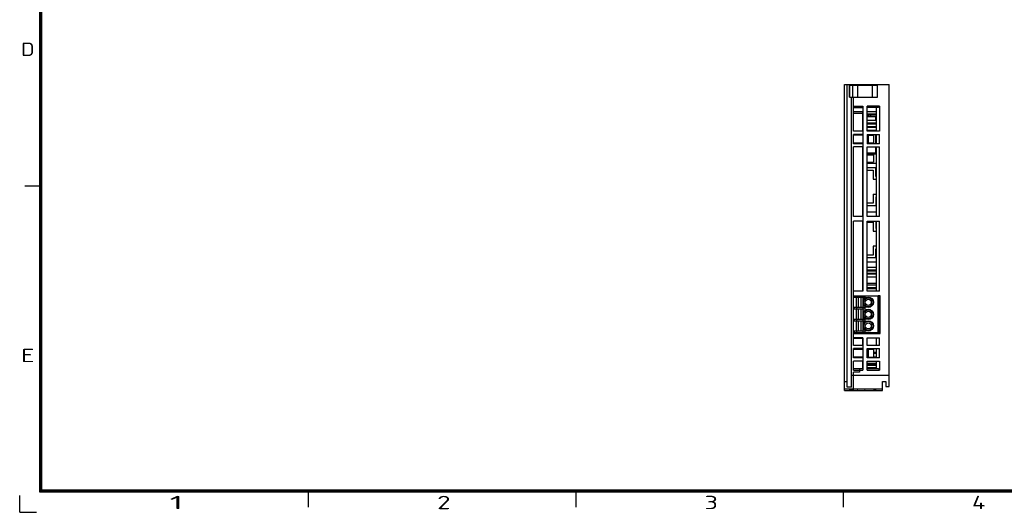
# Model space of a CAD drawing. Extents: x 23 to 2175, y 26 to 490.
# Tile 1 of 55: x 23 to 345, y 27 to 188. Entities that reach past the tile are written whole.
import ezdxf
from ezdxf.enums import TextEntityAlignment as Align

# ---------------------------------------------------------------- set-up
doc = ezdxf.new("R2010")
doc.units = 0
doc.header["$LTSCALE"] = 23.1
doc.header["$MEASUREMENT"] = 0
doc.layers.get('0').update_dxf_attribs({"linetype": 'CONTINUOUS', "lineweight": 25})
doc.layers.add('outline', color=7, linetype='CONTINUOUS', lineweight=25)
doc.styles.get("Standard").update_dxf_attribs({"font": 'isocp3.shx', "bigfont": 'gbcbig.shx'})

# ---------------------------------------------------------------- blocks, each defined once
blk = doc.blocks.new('A3')
at = {"color": 7}
for p, q in [((4.24, 4.24), (4.24, 295.1)), ((4.47, 4.47), (4.47, 294.88)), ((4.69, 4.69), (4.69, 294.65)), ((4.47, 68.88), (1.08, 68.88)), ((422.79, 4.24), (4.24, 4.24)), ((422.57, 4.47), (4.47, 4.47)), ((422.34, 4.69), (4.69, 4.69)), ((60.97, 4.47), (60.97, 1.08)), ((117.47, 4.47), (117.47, 1.08)), ((173.97, 4.47), (173.97, 1.08))]:
    blk.add_line(p, q, dxfattribs=at)
at = {"layer": 'outline'}
for q in [(0, 3.54), (3.54, 0)]:
    blk.add_line((0, 0), q, dxfattribs=at)
at = {"color": 7}
for s, width, p, p2 in [('D', 1.414518, (0.3, 96.34), (3.13, 96.34)), ('E', 1.818182, (0.3, 31.7), (3.13, 31.7)), ('1', 2.857143, (31.69, 0.66), (34.52, 0.66)), ('2', 1.639186, (88.19, 0.66), (91.02, 0.66)), ('3', 1.690842, (144.69, 0.66), (147.52, 0.66)), ('4', 1.538462, (201.19, 0.66), (204.02, 0.66))]:
    blk.add_text(s, height=2.82, dxfattribs=dict(at, width=width)).set_placement(p, p2, align=Align.FIT)
at = {"layer": 'outline'}
for tag, p in [('XXXE', (314.78, 30.61)), ('XXXC', (347.81, 30.61)), ('XXXA', (398.56, 30.61)), ('XXXG', (272.29, 23.61)), ('XXXK', (288.54, 22.59)), ('XXXF', (314.78, 23.61)), ('XXXD', (347.81, 23.61)), ('XXXB', (398.56, 23.61)), ('XXXM', (275.67, 6.73))]:
    blk.add_attdef(tag, text='', height=2.5, dxfattribs=at).set_placement(p, align=Align.CENTER)
blk.add_attdef('XXXJ', text='', height=2.5, dxfattribs=at).set_placement((277.85, 17.63), align=Align.MIDDLE_RIGHT)

msp = doc.modelspace()

# ---------------------------------------------------------------- linework, layer by layer
at = {"color": 7, "linetype": 'Continuous'}
for p, q in [((292.72, 66.38), (292.72, 166.38)), ((292.72, 166.38), (307.42, 166.38)), ((293.62, 67.48), (293.62, 166.38)), ((294.42, 162.28), (294.42, 166.38)), ((294.42, 164.88), (294.52, 164.88)), ((294.42, 164.38), (294.52, 164.38)), ((294.52, 162.28), (294.52, 166.08)), ((303.42, 166.08), (294.52, 166.08)), ((295.52, 162.18), (295.52, 166.08)), ((295.92, 166.38), (295.92, 166.08)), ((297.02, 166.08), (297.02, 162.18)), ((297.37, 166.38), (297.37, 166.08)), ((300.57, 166.38), (300.57, 166.08)), ((301.92, 162.18), (301.92, 166.08)), ((302.02, 166.08), (302.02, 166.38)), ((303.42, 166.08), (303.42, 162.18)), ((303.52, 164.88), (303.42, 164.88)), ((303.52, 164.38), (303.42, 164.38)), ((303.52, 162.28), (303.52, 166.38)), ((307.42, 67.68), (307.42, 166.38)), ((294.42, 162.28), (295.52, 162.28)), ((295.02, 67.48), (295.02, 162.28)), ((295.52, 162.18), (303.42, 162.18)), ((295.72, 151.08), (295.72, 162.18)), ((303.42, 162.28), (303.52, 162.28)), ((295.72, 159.33), (298.72, 159.33)), ((295.72, 158.83), (298.72, 158.83)), ((298.72, 159.33), (298.72, 98.83)), ((300.22, 151.08), (300.22, 159.33)), ((304.22, 159.33), (300.22, 159.33)), ((303.72, 158.83), (300.22, 158.83)), ((303.22, 151.08), (303.22, 158.83)), ((304.22, 159.33), (303.72, 158.83)), ((304.22, 159.33), (304.22, 151.08)), ((298.72, 157.38), (295.72, 157.38)), ((298.67, 156.88), (295.72, 156.88)), ((298.67, 157.38), (298.67, 151.08)), ((298.72, 156.68), (298.67, 156.68)), ((298.72, 156.58), (298.67, 156.58)), ((298.72, 155.88), (298.67, 155.88)), ((298.67, 154.69), (298.72, 154.69)), ((303.22, 157.38), (300.22, 157.38)), ((303.22, 156.68), (300.22, 156.68)), ((301.02, 156.58), (300.22, 156.58)), ((300.22, 155.88), (303.22, 155.88)), ((300.22, 154.69), (303.22, 154.69)), ((300.52, 156.58), (300.52, 156.08)), ((300.52, 156.08), (303.22, 156.08)), ((301.02, 156.68), (301.02, 156.48)), ((301.02, 156.48), (301.32, 156.48)), ((301.32, 156.48), (301.51, 156.68)), ((303.22, 156.58), (301.42, 156.58)), ((303.02, 154.69), (303.02, 155.88)), ((298.67, 153.84), (298.72, 153.84)), ((298.67, 153.49), (298.72, 153.49)), ((298.67, 152.69), (298.72, 152.69)), ((298.72, 152.34), (298.67, 152.34)), ((298.67, 151.49), (298.72, 151.49)), ((300.22, 153.84), (303.22, 153.84)), ((300.22, 153.49), (303.22, 153.49)), ((300.22, 152.69), (303.22, 152.69)), ((303.22, 152.34), (300.22, 152.34)), ((300.22, 151.49), (303.22, 151.49)), ((303.02, 151.08), (303.02, 151.49)), ((298.72, 151.08), (295.72, 151.08)), ((295.72, 146.98), (295.72, 150.08)), ((298.72, 150.08), (295.72, 150.08)), ((298.72, 149.78), (295.72, 149.78)), ((296.72, 150.08), (296.72, 149.78)), ((296.82, 150.08), (296.82, 149.78)), ((304.22, 151.08), (300.22, 151.08)), ((300.22, 150.08), (300.22, 146.98)), ((300.22, 150.08), (304.22, 150.08)), ((300.22, 149.78), (302.22, 149.78)), ((300.52, 149.78), (300.52, 147.28)), ((302.22, 149.78), (302.22, 147.28)), ((303.02, 146.98), (303.02, 150.08)), ((303.22, 146.98), (303.22, 150.08)), ((304.22, 146.98), (304.22, 150.08)), ((295.72, 147.28), (298.72, 147.28)), ((298.72, 146.98), (295.72, 146.98)), ((295.72, 123.23), (295.72, 145.98)), ((298.72, 145.98), (295.72, 145.98)), ((296.72, 147.28), (296.72, 146.98)), ((296.82, 147.28), (296.82, 146.98)), ((298.67, 145.98), (298.67, 123.23)), ((300.22, 147.28), (302.22, 147.28)), ((304.22, 146.98), (300.22, 146.98)), ((300.22, 123.23), (300.22, 145.98)), ((300.22, 145.98), (304.22, 145.98)), ((303.02, 143.88), (303.02, 145.98)), ((303.22, 123.23), (303.22, 145.98)), ((304.22, 123.23), (304.22, 145.98)), ((298.72, 143.88), (298.67, 143.88)), ((298.72, 143.73), (298.67, 143.73)), ((298.67, 143.43), (298.72, 143.43)), ((303.22, 143.88), (300.22, 143.88)), ((300.22, 143.73), (303.22, 143.73)), ((300.22, 143.43), (302.22, 143.43)), ((302.22, 143.43), (302.22, 140.93)), ((298.67, 140.93), (298.72, 140.93)), ((298.72, 140.63), (298.67, 140.63)), ((300.22, 140.93), (302.22, 140.93)), ((300.22, 140.63), (303.22, 140.63)), ((302.97, 139.13), (300.22, 139.13)), ((302.97, 136.28), (302.97, 139.13)), ((300.22, 138.33), (302.17, 138.33)), ((302.17, 138.33), (302.17, 135.48)), ((302.17, 135.48), (303.22, 135.48)), ((303.22, 136.28), (302.97, 136.28)), ((302.17, 130.48), (302.17, 127.63)), ((302.17, 130.48), (303.22, 130.48)), ((302.97, 129.68), (302.97, 126.83)), ((303.22, 129.68), (302.97, 129.68)), ((302.17, 127.63), (300.22, 127.63)), ((300.22, 126.83), (302.97, 126.83)), ((298.72, 123.23), (295.72, 123.23)), ((298.67, 124.78), (298.72, 124.78)), ((300.22, 124.78), (303.22, 124.78)), ((304.22, 123.23), (300.22, 123.23)), ((295.72, 97.33), (295.72, 121.73)), ((298.72, 121.73), (295.72, 121.73)), ((298.67, 121.73), (298.67, 98.93)), ((300.22, 98.83), (300.22, 121.73)), ((300.22, 121.73), (304.22, 121.73)), ((300.22, 121.33), (302.17, 121.33)), ((302.17, 121.33), (302.17, 118.48)), ((302.97, 121.73), (302.97, 119.28)), ((302.97, 119.28), (303.22, 119.28)), ((303.22, 98.83), (303.22, 121.73)), ((304.22, 98.83), (304.22, 121.73)), ((302.17, 118.48), (303.22, 118.48)), ((303.22, 113.48), (302.17, 113.48)), ((302.17, 113.48), (302.17, 110.63)), ((302.17, 110.63), (300.22, 110.63)), ((300.22, 109.83), (302.97, 109.83)), ((303.22, 112.68), (302.97, 112.68)), ((302.97, 109.83), (302.97, 112.68)), ((298.72, 108.33), (298.67, 108.33)), ((298.67, 106.69), (298.72, 106.69)), ((303.22, 108.33), (300.22, 108.33)), ((300.22, 106.69), (303.22, 106.69)), ((298.67, 105.84), (298.72, 105.84)), ((298.67, 105.49), (298.72, 105.49)), ((298.67, 104.69), (298.72, 104.69)), ((298.72, 104.34), (298.67, 104.34)), ((298.67, 103.49), (298.72, 103.49)), ((300.22, 105.84), (303.22, 105.84)), ((300.22, 105.49), (303.22, 105.49)), ((300.22, 104.69), (303.22, 104.69)), ((303.22, 104.34), (300.22, 104.34)), ((300.22, 103.49), (303.22, 103.49)), ((298.72, 101.43), (298.67, 101.43)), ((298.67, 100.88), (298.72, 100.88)), ((298.67, 100.03), (298.72, 100.03)), ((300.22, 101.43), (303.22, 101.43)), ((300.22, 100.88), (303.22, 100.88)), ((300.22, 100.03), (303.22, 100.03)), ((295.62, 97.33), (303.72, 97.33)), ((295.62, 97.33), (295.62, 85.33)), ((295.72, 98.93), (298.67, 98.93)), ((298.72, 98.83), (295.72, 98.83)), ((295.96, 96.81), (295.96, 97.33)), ((295.96, 96.81), (299.48, 96.81)), ((296.63, 97.33), (296.63, 96.81)), ((296.72, 98.83), (296.72, 98.93)), ((296.72, 98.88), (298.72, 98.88)), ((296.72, 93.56), (296.72, 96.81)), ((297.22, 96.81), (297.22, 93.56)), ((298.22, 93.56), (298.22, 96.81)), ((298.67, 99.68), (298.72, 99.68)), ((298.72, 96.81), (298.72, 93.56)), ((298.81, 97.33), (298.81, 96.81)), ((299.48, 96.81), (299.48, 97.33)), ((300.22, 99.68), (303.22, 99.68)), ((300.22, 98.88), (303.22, 98.88)), ((304.22, 98.83), (300.22, 98.83)), ((304.46, 97.33), (303.72, 97.33)), ((303.72, 85.33), (303.72, 97.33)), ((304.02, 97.28), (303.72, 97.28)), ((303.96, 96.83), (303.72, 96.83)), ((303.96, 96.83), (303.96, 85.53)), ((304.02, 97.33), (304.02, 91.93)), ((304.46, 85.03), (304.46, 97.33)), ((295.96, 93.56), (299.48, 93.56)), ((295.96, 93.04), (295.96, 93.56)), ((296.63, 93.56), (296.63, 93.04)), ((298.81, 93.56), (298.81, 93.04)), ((299.48, 93.04), (299.48, 93.56)), ((304.02, 95.78), (303.96, 95.78)), ((303.96, 94.41), (304.02, 94.41)), ((303.96, 94.32), (304.02, 94.32)), ((295.96, 93.04), (299.48, 93.04)), ((296.72, 89.62), (296.72, 93.04)), ((297.22, 93.04), (297.22, 89.62)), ((298.22, 89.62), (298.22, 93.04)), ((298.72, 93.04), (298.72, 89.62)), ((303.96, 91.93), (304.46, 91.93)), ((304.46, 90.43), (303.96, 90.43)), ((304.02, 90.43), (304.02, 85.03)), ((295.96, 89.62), (299.48, 89.62)), ((295.96, 89.1), (295.96, 89.62)), ((295.96, 89.1), (299.48, 89.1)), ((296.63, 89.62), (296.63, 89.1)), ((296.72, 85.85), (296.72, 89.1)), ((297.22, 89.1), (297.22, 85.85)), ((298.22, 85.85), (298.22, 89.1)), ((298.72, 89.1), (298.72, 85.85)), ((298.81, 89.62), (298.81, 89.1)), ((299.48, 89.1), (299.48, 89.62)), ((295.62, 85.33), (303.72, 85.33)), ((295.72, 81.08), (295.72, 85.33)), ((295.72, 85.03), (304.46, 85.03)), ((295.96, 85.85), (299.48, 85.85)), ((295.96, 85.85), (295.96, 85.33)), ((296.63, 85.85), (296.63, 85.33)), ((296.72, 85.03), (296.72, 85.33)), ((298.72, 85.03), (298.72, 85.33)), ((298.81, 85.85), (298.81, 85.33)), ((299.48, 85.33), (299.48, 85.85)), ((300.22, 85.33), (300.22, 85.03)), ((303.96, 85.53), (303.72, 85.53)), ((298.72, 83.53), (295.72, 83.53)), ((295.72, 83.48), (298.67, 83.48)), ((298.72, 81.08), (295.72, 81.08)), ((296.72, 83.48), (296.72, 83.53)), ((298.67, 83.48), (298.67, 81.08)), ((298.72, 83.53), (298.72, 73.03)), ((300.22, 83.53), (304.22, 83.53)), ((300.22, 81.08), (300.22, 83.53)), ((304.22, 81.08), (300.22, 81.08)), ((303.22, 81.08), (303.22, 83.53)), ((304.22, 81.08), (304.22, 83.53)), ((298.72, 80.08), (295.72, 80.08)), ((295.72, 76.98), (295.72, 80.08)), ((298.72, 79.78), (295.72, 79.78)), ((296.72, 80.08), (296.72, 79.78)), ((300.22, 80.08), (304.22, 80.08)), ((300.22, 76.98), (300.22, 80.08)), ((302.22, 79.78), (300.22, 79.78)), ((300.52, 79.78), (300.52, 77.28)), ((302.22, 79.78), (302.22, 77.28)), ((302.22, 78.94), (303.22, 78.94)), ((303.22, 78.47), (302.22, 78.47)), ((302.22, 77.41), (303.22, 77.41)), ((303.22, 76.98), (303.22, 80.08)), ((304.22, 76.98), (304.22, 80.08)), ((298.72, 77.28), (295.72, 77.28)), ((298.72, 76.98), (295.72, 76.98)), ((298.72, 75.98), (295.72, 75.98)), ((295.72, 73.03), (295.72, 75.98)), ((296.72, 77.28), (296.72, 76.98)), ((298.67, 75.98), (298.67, 73.53)), ((298.72, 75.78), (298.67, 75.78)), ((298.67, 75.14), (298.72, 75.14)), ((298.72, 75.1), (298.67, 75.1)), ((298.67, 75.08), (298.72, 75.08)), ((298.67, 74.69), (298.72, 74.69)), ((300.22, 77.28), (302.22, 77.28)), ((304.22, 76.98), (300.22, 76.98)), ((300.22, 75.98), (304.22, 75.98)), ((300.22, 73.03), (300.22, 75.98)), ((303.22, 75.78), (300.22, 75.78)), ((300.22, 75.14), (303.22, 75.14)), ((301.87, 75.1), (300.22, 75.1)), ((300.22, 75.08), (303.22, 75.08)), ((300.22, 74.69), (303.22, 74.69)), ((303.22, 73.53), (303.22, 75.98)), ((304.22, 75.98), (304.22, 73.03)), ((295.02, 71.38), (307.42, 71.38)), ((295.72, 73.53), (298.72, 73.53)), ((295.72, 73.03), (298.72, 73.03)), ((297.72, 72.33), (295.72, 72.33)), ((295.72, 66.38), (295.72, 72.33)), ((297.72, 73.53), (297.72, 72.33)), ((298.67, 73.84), (298.72, 73.84)), ((300.22, 73.84), (303.22, 73.84)), ((300.22, 73.53), (303.72, 73.53)), ((300.22, 73.03), (304.22, 73.03)), ((303.72, 73.53), (304.22, 73.03)), ((293.62, 69.23), (292.72, 69.23)), ((305.22, 69.33), (306.32, 69.33)), ((305.22, 66.38), (305.22, 69.33)), ((306.32, 69.33), (306.32, 67.68)), ((306.32, 67.68), (307.42, 67.68)), ((292.72, 66.88), (305.22, 66.88)), ((292.72, 66.38), (305.22, 66.38)), ((293.14, 66.38), (293.14, 66.33)), ((293.14, 66.33), (294.3, 66.33)), ((293.16, 66.38), (293.16, 66.33)), ((293.17, 66.38), (293.17, 66.33)), ((293.19, 66.38), (293.19, 66.33)), ((293.21, 66.38), (293.21, 66.33)), ((293.22, 66.38), (293.22, 66.33)), ((293.58, 66.38), (293.58, 66.33)), ((293.61, 66.38), (293.61, 66.33)), ((295.02, 67.48), (293.62, 67.48)), ((293.63, 66.38), (293.63, 66.33)), ((293.66, 66.38), (293.66, 66.33)), ((293.69, 66.38), (293.69, 66.33)), ((293.71, 66.38), (293.71, 66.33)), ((293.74, 66.38), (293.74, 66.33)), ((293.76, 66.38), (293.76, 66.33)), ((293.79, 66.38), (293.79, 66.33)), ((293.81, 66.38), (293.81, 66.33)), ((293.83, 66.38), (293.83, 66.33)), ((293.85, 66.38), (293.85, 66.33)), ((293.87, 66.38), (293.87, 66.33)), ((293.89, 66.38), (293.89, 66.33)), ((293.91, 66.38), (293.91, 66.33)), ((293.92, 66.38), (293.92, 66.33)), ((293.94, 66.38), (293.94, 66.33)), ((293.96, 66.38), (293.96, 66.33)), ((293.97, 66.38), (293.97, 66.33)), ((293.98, 66.38), (293.98, 66.33)), ((294, 66.38), (294, 66.33)), ((294.01, 66.38), (294.01, 66.33)), ((294.02, 66.38), (294.02, 66.33)), ((294.03, 66.38), (294.03, 66.33)), ((294.04, 66.38), (294.04, 66.33)), ((294.05, 66.38), (294.05, 66.33)), ((294.05, 66.38), (294.05, 66.33)), ((294.06, 66.38), (294.06, 66.33)), ((294.06, 66.38), (294.06, 66.33)), ((294.07, 66.38), (294.07, 66.33)), ((294.07, 66.38), (294.07, 66.33)), ((294.07, 66.38), (294.07, 66.33)), ((294.08, 66.38), (294.08, 66.33)), ((294.08, 66.38), (294.08, 66.33)), ((294.1, 66.38), (294.1, 66.33)), ((294.12, 66.38), (294.12, 66.33)), ((294.13, 66.38), (294.13, 66.33)), ((294.15, 66.38), (294.15, 66.33)), ((294.16, 66.38), (294.16, 66.33)), ((294.18, 66.38), (294.18, 66.33)), ((294.19, 66.38), (294.19, 66.33)), ((294.21, 66.38), (294.21, 66.33)), ((294.22, 66.38), (294.22, 66.33)), ((294.23, 66.38), (294.23, 66.33)), ((294.24, 66.38), (294.24, 66.33)), ((294.25, 66.38), (294.25, 66.33)), ((294.26, 66.38), (294.26, 66.33)), ((294.26, 66.38), (294.26, 66.33)), ((294.27, 66.38), (294.27, 66.33)), ((294.27, 66.38), (294.27, 66.33)), ((294.28, 66.38), (294.28, 66.33)), ((294.28, 66.38), (294.28, 66.33)), ((294.29, 66.38), (294.29, 66.33)), ((294.29, 66.38), (294.29, 66.33)), ((294.29, 66.38), (294.29, 66.33)), ((294.3, 66.38), (294.3, 66.33)), ((295.62, 66.35), (294.32, 66.35)), ((295.64, 66.38), (295.64, 66.33)), ((295.64, 66.33), (296.89, 66.33)), ((295.66, 66.38), (295.66, 66.33)), ((295.67, 66.38), (295.67, 66.33)), ((295.69, 66.38), (295.69, 66.33)), ((295.71, 66.38), (295.71, 66.33)), ((295.72, 66.38), (295.72, 66.33)), ((295.73, 66.38), (295.73, 66.33)), ((295.73, 66.38), (295.73, 66.33)), ((295.73, 66.38), (295.73, 66.33)), ((295.73, 66.38), (295.73, 66.33)), ((295.74, 66.38), (295.74, 66.33)), ((295.74, 66.38), (295.74, 66.33)), ((295.74, 66.38), (295.74, 66.33)), ((295.75, 66.38), (295.75, 66.33)), ((295.75, 66.38), (295.75, 66.33)), ((295.76, 66.38), (295.76, 66.33)), ((295.76, 66.38), (295.76, 66.33)), ((295.77, 66.38), (295.77, 66.33)), ((295.77, 66.38), (295.77, 66.33)), ((295.78, 66.38), (295.78, 66.33)), ((295.79, 66.38), (295.79, 66.33)), ((295.8, 66.38), (295.8, 66.33)), ((295.81, 66.38), (295.81, 66.33)), ((295.82, 66.38), (295.82, 66.33)), ((295.83, 66.38), (295.83, 66.33)), ((295.84, 66.38), (295.84, 66.33)), ((295.85, 66.38), (295.85, 66.33)), ((295.86, 66.38), (295.86, 66.33)), ((295.87, 66.38), (295.87, 66.33)), ((295.88, 66.38), (295.88, 66.33)), ((295.89, 66.38), (295.89, 66.33)), ((295.91, 66.38), (295.91, 66.33)), ((295.92, 66.38), (295.92, 66.33)), ((295.94, 66.38), (295.94, 66.33)), ((295.95, 66.38), (295.95, 66.33)), ((295.97, 66.38), (295.97, 66.33)), ((295.98, 66.38), (295.98, 66.33)), ((296, 66.38), (296, 66.33)), ((296.01, 66.38), (296.01, 66.33)), ((296.03, 66.38), (296.03, 66.33)), ((296.05, 66.38), (296.05, 66.33)), ((296.07, 66.38), (296.07, 66.33)), ((296.09, 66.38), (296.09, 66.33)), ((296.11, 66.38), (296.11, 66.33)), ((296.13, 66.38), (296.13, 66.33)), ((296.15, 66.38), (296.15, 66.33)), ((296.17, 66.38), (296.17, 66.33)), ((296.19, 66.38), (296.19, 66.33)), ((296.21, 66.38), (296.21, 66.33)), ((296.23, 66.38), (296.23, 66.33)), ((296.26, 66.38), (296.26, 66.33)), ((296.28, 66.38), (296.28, 66.33)), ((296.3, 66.38), (296.3, 66.33)), ((296.31, 66.38), (296.31, 66.33)), ((296.33, 66.38), (296.33, 66.33)), ((296.35, 66.38), (296.35, 66.33)), ((296.38, 66.38), (296.38, 66.33)), ((296.4, 66.38), (296.4, 66.33)), ((296.42, 66.38), (296.42, 66.33)), ((296.44, 66.38), (296.44, 66.33)), ((296.46, 66.38), (296.46, 66.33)), ((296.48, 66.38), (296.48, 66.33)), ((296.5, 66.38), (296.5, 66.33)), ((296.52, 66.38), (296.52, 66.33)), ((296.54, 66.38), (296.54, 66.33)), ((296.56, 66.38), (296.56, 66.33)), ((296.58, 66.38), (296.58, 66.33)), ((296.6, 66.38), (296.6, 66.33)), ((296.61, 66.38), (296.61, 66.33)), ((296.63, 66.38), (296.63, 66.33)), ((296.65, 66.38), (296.65, 66.33)), ((296.66, 66.38), (296.66, 66.33)), ((296.68, 66.38), (296.68, 66.33)), ((296.69, 66.38), (296.69, 66.33)), ((296.7, 66.38), (296.7, 66.33)), ((296.72, 66.38), (296.72, 66.33)), ((296.73, 66.38), (296.73, 66.33)), ((296.74, 66.38), (296.74, 66.33)), ((296.75, 66.38), (296.75, 66.33)), ((296.77, 66.38), (296.77, 66.33)), ((296.78, 66.38), (296.78, 66.33)), ((296.79, 66.38), (296.79, 66.33)), ((296.8, 66.38), (296.8, 66.33)), ((296.81, 66.38), (296.81, 66.33)), ((296.81, 66.38), (296.81, 66.33)), ((296.82, 66.38), (296.82, 66.33)), ((296.83, 66.38), (296.83, 66.33)), ((296.84, 66.38), (296.84, 66.33)), ((296.84, 66.38), (296.84, 66.33)), ((296.85, 66.38), (296.85, 66.33)), ((296.86, 66.38), (296.86, 66.33)), ((296.86, 66.38), (296.86, 66.33)), ((296.87, 66.38), (296.87, 66.33)), ((296.87, 66.38), (296.87, 66.33)), ((296.87, 66.38), (296.87, 66.33)), ((296.88, 66.38), (296.88, 66.33)), ((296.88, 66.38), (296.88, 66.33)), ((296.88, 66.38), (296.88, 66.33)), ((296.88, 66.38), (296.88, 66.33)), ((296.89, 66.38), (296.89, 66.33)), ((297.17, 66.35), (296.89, 66.35)), ((297.17, 66.38), (297.17, 66.33)), ((297.17, 66.33), (299.34, 66.33)), ((297.52, 66.38), (297.52, 66.33)), ((297.55, 66.38), (297.55, 66.33)), ((297.57, 66.38), (297.57, 66.33)), ((297.6, 66.38), (297.6, 66.33)), ((297.62, 66.38), (297.62, 66.33)), ((297.65, 66.38), (297.65, 66.33)), ((297.67, 66.38), (297.67, 66.33)), ((297.7, 66.38), (297.7, 66.33)), ((297.72, 66.38), (297.72, 66.33)), ((297.74, 66.38), (297.74, 66.33)), ((297.76, 66.38), (297.76, 66.33)), ((297.78, 66.38), (297.78, 66.33)), ((297.8, 66.38), (297.8, 66.33)), ((297.82, 66.38), (297.82, 66.33)), ((297.84, 66.38), (297.84, 66.33)), ((297.86, 66.38), (297.86, 66.33)), ((297.88, 66.38), (297.88, 66.33)), ((297.9, 66.38), (297.9, 66.33)), ((297.92, 66.38), (297.92, 66.33)), ((297.93, 66.38), (297.93, 66.33)), ((297.95, 66.38), (297.95, 66.33)), ((297.97, 66.38), (297.97, 66.33)), ((297.98, 66.38), (297.98, 66.33)), ((298, 66.38), (298, 66.33)), ((298.01, 66.38), (298.01, 66.33)), ((298.02, 66.38), (298.02, 66.33)), ((298.04, 66.38), (298.04, 66.33)), ((298.05, 66.38), (298.05, 66.33)), ((298.06, 66.38), (298.06, 66.33)), ((298.07, 66.38), (298.07, 66.33)), ((298.08, 66.38), (298.08, 66.33)), ((298.09, 66.38), (298.09, 66.33)), ((298.1, 66.38), (298.1, 66.33)), ((298.11, 66.38), (298.11, 66.33)), ((298.12, 66.38), (298.12, 66.33)), ((298.13, 66.38), (298.13, 66.33)), ((298.14, 66.38), (298.14, 66.33)), ((298.15, 66.38), (298.15, 66.33)), ((298.15, 66.38), (298.15, 66.33)), ((298.16, 66.38), (298.16, 66.33)), ((298.16, 66.38), (298.16, 66.33)), ((298.17, 66.38), (298.17, 66.33)), ((298.17, 66.38), (298.17, 66.33)), ((298.18, 66.38), (298.18, 66.33)), ((298.18, 66.38), (298.18, 66.33)), ((298.18, 66.38), (298.18, 66.33)), ((298.19, 66.38), (298.19, 66.33)), ((298.19, 66.38), (298.19, 66.33)), ((298.19, 66.38), (298.19, 66.33)), ((298.19, 66.38), (298.19, 66.33)), ((298.19, 66.38), (298.19, 66.33)), ((298.21, 66.38), (298.21, 66.33)), ((298.22, 66.38), (298.22, 66.33)), ((298.24, 66.38), (298.24, 66.33)), ((298.26, 66.38), (298.26, 66.33)), ((298.27, 66.38), (298.27, 66.33)), ((298.29, 66.38), (298.29, 66.33)), ((298.31, 66.38), (298.31, 66.33)), ((298.32, 66.38), (298.32, 66.33)), ((298.34, 66.38), (298.34, 66.33)), ((298.35, 66.38), (298.35, 66.33)), ((298.35, 66.38), (298.35, 66.33)), ((298.35, 66.38), (298.35, 66.33)), ((298.36, 66.38), (298.36, 66.33)), ((298.36, 66.38), (298.36, 66.33)), ((298.37, 66.38), (298.37, 66.33)), ((298.37, 66.38), (298.37, 66.33)), ((298.42, 66.38), (298.42, 66.33)), ((298.44, 66.38), (298.44, 66.33)), ((298.47, 66.38), (298.47, 66.33)), ((299.15, 66.38), (299.15, 66.33)), ((299.16, 66.38), (299.16, 66.33)), ((299.17, 66.38), (299.17, 66.33)), ((299.18, 66.38), (299.18, 66.33)), ((299.19, 66.38), (299.19, 66.33)), ((299.19, 66.38), (299.19, 66.33)), ((299.2, 66.38), (299.2, 66.33)), ((299.21, 66.38), (299.21, 66.33)), ((299.21, 66.38), (299.21, 66.33)), ((299.21, 66.38), (299.21, 66.33)), ((299.22, 66.38), (299.22, 66.33)), ((299.22, 66.38), (299.22, 66.33)), ((299.22, 66.38), (299.22, 66.33)), ((299.23, 66.38), (299.23, 66.33)), ((299.23, 66.38), (299.23, 66.33)), ((299.23, 66.38), (299.23, 66.33)), ((299.23, 66.38), (299.23, 66.33)), ((299.23, 66.38), (299.23, 66.33)), ((299.24, 66.38), (299.24, 66.33)), ((299.25, 66.38), (299.25, 66.33)), ((299.25, 66.38), (299.25, 66.33)), ((299.26, 66.38), (299.26, 66.33)), ((299.27, 66.38), (299.27, 66.33)), ((299.27, 66.38), (299.27, 66.33)), ((299.28, 66.38), (299.28, 66.33)), ((299.29, 66.38), (299.29, 66.33)), ((299.29, 66.38), (299.29, 66.33)), ((299.3, 66.38), (299.3, 66.33)), ((299.3, 66.38), (299.3, 66.33)), ((299.31, 66.38), (299.31, 66.33)), ((299.31, 66.38), (299.31, 66.33)), ((299.32, 66.38), (299.32, 66.33)), ((299.32, 66.38), (299.32, 66.35)), ((299.51, 66.35), (299.32, 66.35)), ((299.32, 66.35), (299.32, 66.33)), ((299.33, 66.35), (299.33, 66.33)), ((299.33, 66.35), (299.33, 66.33)), ((299.33, 66.35), (299.33, 66.33)), ((299.33, 66.35), (299.33, 66.33)), ((299.33, 66.35), (299.33, 66.33)), ((299.34, 66.35), (299.34, 66.33)), ((299.34, 66.35), (299.34, 66.33)), ((299.34, 66.35), (299.34, 66.33)), ((299.51, 66.38), (299.51, 66.33)), ((299.51, 66.33), (302.21, 66.33)), ((299.53, 66.38), (299.53, 66.33)), ((299.55, 66.38), (299.55, 66.33)), ((299.57, 66.38), (299.57, 66.33)), ((299.59, 66.38), (299.59, 66.33)), ((299.61, 66.38), (299.61, 66.33)), ((299.63, 66.38), (299.63, 66.33)), ((299.65, 66.38), (299.65, 66.33)), ((299.67, 66.38), (299.67, 66.33)), ((299.69, 66.38), (299.69, 66.33)), ((299.71, 66.38), (299.71, 66.33)), ((299.73, 66.38), (299.73, 66.33)), ((299.75, 66.38), (299.75, 66.33)), ((299.77, 66.38), (299.77, 66.33)), ((299.79, 66.38), (299.79, 66.33)), ((299.8, 66.38), (299.8, 66.33)), ((299.91, 66.38), (299.91, 66.33)), ((299.97, 66.38), (299.97, 66.33)), ((300.08, 66.38), (300.08, 66.33)), ((300.19, 66.38), (300.19, 66.33)), ((300.27, 66.38), (300.27, 66.33)), ((300.32, 66.38), (300.32, 66.33)), ((300.35, 66.38), (300.35, 66.33)), ((300.51, 66.38), (300.51, 66.33)), ((300.53, 66.38), (300.53, 66.33)), ((300.55, 66.38), (300.55, 66.33)), ((300.57, 66.38), (300.57, 66.33)), ((300.59, 66.38), (300.59, 66.33)), ((300.61, 66.38), (300.61, 66.33)), ((300.63, 66.38), (300.63, 66.33)), ((300.65, 66.38), (300.65, 66.33)), ((300.67, 66.38), (300.67, 66.33)), ((300.69, 66.38), (300.69, 66.33)), ((300.71, 66.38), (300.71, 66.33)), ((300.73, 66.38), (300.73, 66.33)), ((300.75, 66.38), (300.75, 66.33)), ((300.77, 66.38), (300.77, 66.33)), ((300.79, 66.38), (300.79, 66.33)), ((300.8, 66.38), (300.8, 66.33)), ((300.91, 66.38), (300.91, 66.33)), ((300.98, 66.38), (300.98, 66.33)), ((301.39, 66.38), (301.39, 66.33)), ((301.39, 66.38), (301.39, 66.33)), ((301.39, 66.38), (301.39, 66.33)), ((301.39, 66.38), (301.39, 66.33)), ((301.39, 66.38), (301.39, 66.33)), ((301.39, 66.38), (301.39, 66.33)), ((301.4, 66.38), (301.4, 66.33)), ((301.4, 66.38), (301.4, 66.33)), ((301.4, 66.38), (301.4, 66.33)), ((301.41, 66.38), (301.41, 66.33)), ((301.41, 66.38), (301.41, 66.33)), ((301.42, 66.38), (301.42, 66.33)), ((301.42, 66.38), (301.42, 66.33)), ((301.43, 66.38), (301.43, 66.33)), ((301.44, 66.38), (301.44, 66.33)), ((301.45, 66.38), (301.45, 66.33)), ((301.45, 66.38), (301.45, 66.33)), ((301.46, 66.38), (301.46, 66.33)), ((301.47, 66.38), (301.47, 66.33)), ((301.48, 66.38), (301.48, 66.33)), ((301.49, 66.38), (301.49, 66.33)), ((301.5, 66.38), (301.5, 66.33)), ((301.51, 66.38), (301.51, 66.33)), ((301.52, 66.38), (301.52, 66.33)), ((301.54, 66.38), (301.54, 66.33)), ((301.55, 66.38), (301.55, 66.33)), ((301.56, 66.38), (301.56, 66.33)), ((301.57, 66.38), (301.57, 66.33)), ((301.59, 66.38), (301.59, 66.33)), ((301.6, 66.38), (301.6, 66.33)), ((301.62, 66.38), (301.62, 66.33)), ((301.63, 66.38), (301.63, 66.33)), ((301.65, 66.38), (301.65, 66.33)), ((301.67, 66.38), (301.67, 66.33)), ((301.68, 66.38), (301.68, 66.33)), ((301.7, 66.38), (301.7, 66.33)), ((301.72, 66.38), (301.72, 66.33)), ((301.74, 66.38), (301.74, 66.33)), ((301.76, 66.38), (301.76, 66.33)), ((301.78, 66.38), (301.78, 66.33)), ((301.8, 66.38), (301.8, 66.33)), ((301.8, 66.38), (301.8, 66.33)), ((301.82, 66.38), (301.82, 66.33)), ((301.84, 66.38), (301.84, 66.33)), ((301.86, 66.38), (301.86, 66.33)), ((301.88, 66.38), (301.88, 66.33)), ((301.9, 66.38), (301.9, 66.33)), ((301.92, 66.38), (301.92, 66.33)), ((301.93, 66.38), (301.93, 66.33)), ((301.95, 66.38), (301.95, 66.33)), ((301.97, 66.38), (301.97, 66.33)), ((301.98, 66.38), (301.98, 66.33)), ((302, 66.38), (302, 66.33)), ((302.01, 66.38), (302.01, 66.33)), ((302.03, 66.38), (302.03, 66.33)), ((302.04, 66.38), (302.04, 66.33)), ((302.05, 66.38), (302.05, 66.33)), ((302.06, 66.38), (302.06, 66.33)), ((302.08, 66.38), (302.08, 66.33)), ((302.09, 66.38), (302.09, 66.33)), ((302.1, 66.38), (302.1, 66.33)), ((302.11, 66.38), (302.11, 66.33)), ((302.12, 66.38), (302.12, 66.33)), ((302.13, 66.38), (302.13, 66.33)), ((302.14, 66.38), (302.14, 66.33)), ((302.15, 66.38), (302.15, 66.33)), ((302.16, 66.38), (302.16, 66.33)), ((302.16, 66.38), (302.16, 66.33)), ((302.17, 66.38), (302.17, 66.33)), ((302.18, 66.38), (302.18, 66.33)), ((302.18, 66.38), (302.18, 66.33)), ((302.19, 66.38), (302.19, 66.33)), ((302.19, 66.38), (302.19, 66.33)), ((302.2, 66.38), (302.2, 66.33)), ((302.2, 66.38), (302.2, 66.33)), ((302.2, 66.38), (302.2, 66.33)), ((302.21, 66.38), (302.21, 66.33)), ((302.21, 66.38), (302.21, 66.33)), ((302.21, 66.38), (302.21, 66.33)), ((302.21, 66.38), (302.21, 66.33)), ((302.21, 66.38), (302.21, 66.33)), ((302.21, 66.38), (302.21, 66.33)), ((303.12, 66.35), (302.21, 66.35)), ((303.12, 66.38), (303.12, 66.35))]:
    msp.add_line(p, q, dxfattribs=at)
for centre, radius in [((300.52, 95.18), 1.7), ((300.52, 95.18), 1.5), ((300.52, 95.18), 1), ((300.52, 91.24), 1.7), ((300.52, 91.24), 1.5), ((300.52, 91.24), 1), ((300.52, 87.47), 1.7), ((300.52, 87.47), 1.5), ((300.52, 87.47), 1)]:
    msp.add_circle(centre, radius, dxfattribs=at)

# ---------------------------------------------------------------- block references
at = {"layer": 'outline', "xscale": 1.548034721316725, "yscale": 1.548034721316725, "zscale": 1.548034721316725}
msp.add_blockref('A3', (23.02, 26.55), dxfattribs=at)

doc.saveas('drawing.dxf')
